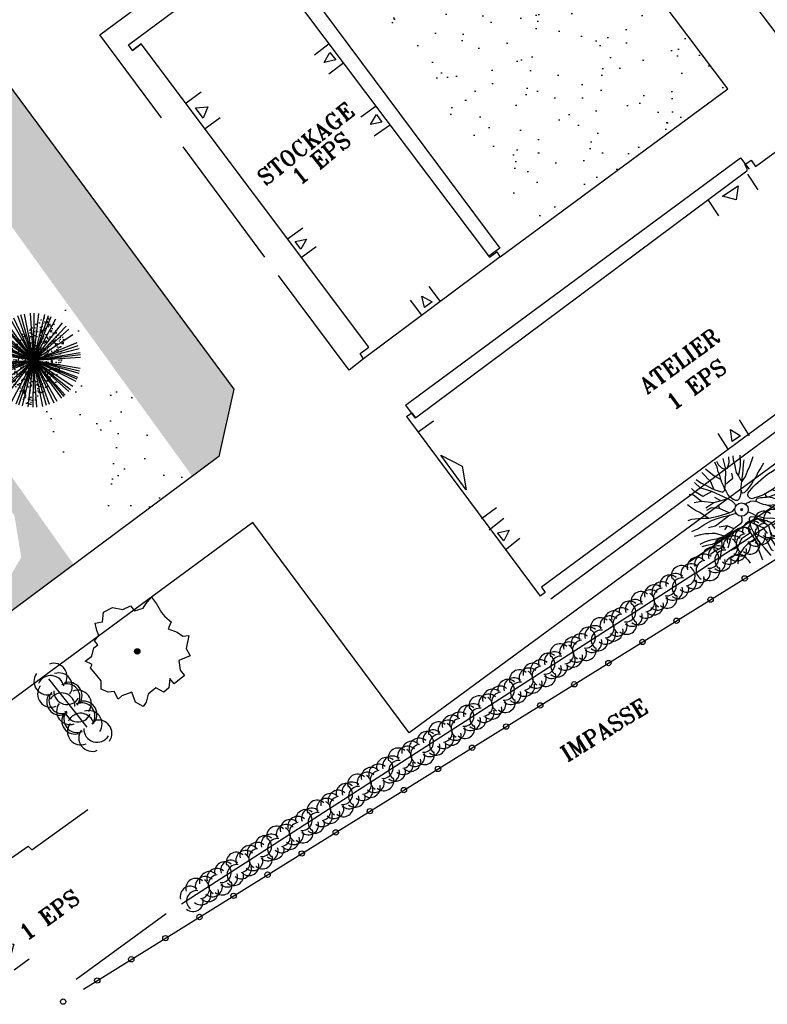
# Model space of a CAD drawing. Header units: metres. Extents: x 1575778 to 1575976, y 2262958 to 2263172.
# Tile 4 of 21: x 1575877 to 1575905, y 2262958 to 2262995. Entities that reach past the tile are written whole.
import ezdxf

# ---------------------------------------------------------------- set-up
doc = ezdxf.new("R2010")
doc.units = ezdxf.units.M
doc.header["$LTSCALE"] = 2
doc.layers.get('0').update_dxf_attribs({"linetype": 'CONTINUOUS'})
doc.layers.add('Plan de masse', color=253, linetype='CONTINUOUS')
doc.styles.add('ROMANT', font='ROMANT.SHX')
pattern_1 = [(88.89108, (1575768.00065, 2262811.77158), (0.29884566, 0.2007484), [0.03750125, -0.41251377]), (33.89108, (1575768.00065, 2262811.77158), (-0.29013645, 0.24918234), [0.030001, -0.330011]), (139.34248, (1575768.02555, 2262811.7883), (0.00870956, 0.4499307), [0.03187116, -0.35058276]), (85.07528, (1575767.93786, 2262811.8494), (0.4673142, 0.2706232), [0.0562519, -0.6187707]), (135.52668, (1575767.9768, 2262811.87197), (0.0579491, 0.6725305), [0.0478067, -0.525874]), (30.07528, (1575767.93786, 2262811.8494), (0.0579486, 0.6725306), [0.0450015, -0.4950165]), (59.89108, (1575767.99248, 2262811.86135), (0.35870106, 0.03069525), [0.03750125, -0.41251377]), (4.89108, (1575767.99248, 2262811.86135), (-0.13295307, 0.3586007), [0.030001, -0.330011]), (110.34248, (1575768.02237, 2262811.8639), (0.2257483, 0.3892958), [0.03187116, -0.35058276]), (76.39108, (1575768.00065, 2262811.77158), (-0.09977342, 0.13337414), [0, -0.32601088, 0, -0.33501118, 0, -0.33126106]), (46.39108, (1575768.00065, 2262811.77158), (-0.02143591, 0.2360843), [0, -0.19100638, 0, -0.31851063, 0, -0.12625421]), (6.39108, (1575767.91386, 2262811.70157), (0.214835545, 0.15880564), [0, -0.12500417, 0, -0.39001302, 0, -0.51751727]), (356.39108, (1575767.87494, 2262811.67018), (0.19554031, 0.22203965), [0, -0.16250542, 0, -0.25900865, 0, -0.36751227])]

# ---------------------------------------------------------------- blocks, each defined once
blk = doc.blocks.new('*X18')
at = {"color": 0}
for p, q in [((527495.8565, 148357.8223), (527495.8711, 148357.8369)), ((527495.8565, 148357.7869), (527495.8947, 148357.8251)), ((527495.8565, 148357.7516), (527495.9183, 148357.8133)), ((527495.8565, 148357.7162), (527495.9418, 148357.8016)), ((527495.8565, 148357.6808), (527495.9654, 148357.7898)), ((527495.8565, 148357.6455), (527495.989, 148357.778)), ((527495.8565, 148357.6101), (527496.0125, 148357.7662)), ((527495.8565, 148357.5748), (527496.0361, 148357.7544)), ((527495.8565, 148357.5394), (527496.0597, 148357.7426)), ((527495.8565, 148357.5041), (527496.0833, 148357.7308)), ((527495.8565, 148357.4687), (527496.1068, 148357.7191)), ((527495.8782, 148357.4551), (527496.1304, 148357.7073)), ((527495.9489, 148357.4905), (527496.154, 148357.6955)), ((527496.0196, 148357.5258), (527496.1775, 148357.6837)), ((527496.0904, 148357.5612), (527496.2011, 148357.6719)), ((527496.1611, 148357.5965), (527496.2247, 148357.6601)), ((527496.2318, 148357.6319), (527496.2482, 148357.6483))]:
    blk.add_line(p, q, dxfattribs=at)
blk = doc.blocks.new('320')
for p, q in [((0, 0), (0, -0.7)), ((1, 0), (1, -0.7)), ((0.5, -0.5716), (0.3, -0.1716)), ((0.3, -0.1716), (0.7, -0.1716)), ((0.7, -0.1716), (0.5, -0.5716))]:
    blk.add_line(p, q)
at = {"rotation": 269.9999999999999}
blk.add_blockref('*X18', (-148357.1442, 527495.6849), dxfattribs=at)
blk = doc.blocks.new('190')
for p, q in [((0.052, 0), (-0.052, 0)), ((0, -0.052), (0, 0.052))]:
    blk.add_line(p, q)
for points in [[(-0.084, 0.235), (-0.076, 0.245), (-0.062, 0.33), (-0.074, 0.466), (-0.144, 0.639), (-0.44, 1.229), (-0.646, 1.539), (-0.688, 1.589), (-0.738, 1.896)], [(-0.619, 1.938), (-0.559, 1.732), (-0.46, 1.523), (-0.354, 1.285), (-0.291, 1.169), (-0.206, 1.053), (-0.142, 0.946), (-0.07, 0.952), (-0.02, 0.98), (0.016, 1.059), (0.061, 1.245), (0.098, 1.367), (0.171, 1.51), (0.208, 1.653), (0.282, 1.81), (0.336, 2.007)], [(-0.329, 1.239), (-0.245, 1.528), (-0.28, 2.015)], [(-0.09, 2.033), (-0.007, 1.626), (0.102, 1.375)], [(0.437, 0.574), (0.37, 0.496), (0.276, 0.425), (0.182, 0.369), (0.097, 0.362), (0.039, 0.398), (-0.01, 0.492), (-0.038, 0.629), (-0.043, 0.765), (-0.014, 0.901), (0.002, 1.001), (0.132, 1.122), (0.27, 1.286), (0.378, 1.415), (0.51, 1.6), (0.67, 1.921)], [(0.405, 1.994), (0.376, 1.859), (0.388, 1.766), (0.396, 1.687), (0.438, 1.6), (0.48, 1.557), (0.566, 1.542), (0.639, 1.591), (0.746, 1.669), (0.873, 1.838)], [(-0.144, 0.639), (-0.647, 0.843), (-0.975, 1.17), (-1.062, 1.55), (-1.169, 1.665)], [(-0.44, 1.229), (-0.82, 1.291), (-0.941, 1.636), (-0.968, 1.79)], [(0.686, 0.829), (0.676, 0.931), (0.713, 1.067), (0.728, 1.196), (0.773, 1.303), (0.838, 1.425), (0.926, 1.625), (1.021, 1.76)], [(0.711, 1.062), (0.821, 1.152), (0.894, 1.223), (0.995, 1.308), (1.082, 1.401), (1.24, 1.613)], [(-1.176, 0.542), (-1.281, 0.892), (-1.358, 1.058), (-1.428, 1.273), (-1.465, 1.412)], [(-0.975, 1.17), (-1.217, 1.309)], [(0.132, 1.122), (0.476, 1.119), (0.579, 1.291)], [(1.723, 0.836), (1.536, 0.765), (1.37, 0.702), (1.204, 0.625), (1.038, 0.576), (0.888, 0.52), (0.686, 0.464), (0.578, 0.437), (0.47, 0.423), (0.428, 0.452), (0.413, 0.495), (0.421, 0.545), (0.45, 0.595), (0.515, 0.666), (0.603, 0.759), (0.675, 0.816), (0.747, 0.901), (0.855, 0.994), (0.993, 1.144), (1.109, 1.257), (1.182, 1.336), (1.239, 1.392)], [(0.655, 0.801), (0.898, 0.871), (1.071, 0.985), (1.258, 1.07), (1.587, 1.273)], [(-1.807, 0.935), (-1.668, 0.889), (-1.462, 0.758), (-1.27, 0.62), (-1.148, 0.519), (-0.835, 0.351), (-0.435, 0.198), (-0.292, 0.167), (-0.199, 0.188), (-0.161, 0.191)], [(-0.435, 0.198), (-0.613, 0.549), (-0.837, 0.756), (-1.044, 0.791)], [(-0.647, 0.843), (-1.01, 0.877)], [(-0.396, 0.741), (-0.492, 0.981)], [(-1.963, 0.534), (-1.722, 0.466), (-1.45, 0.442), (-1.157, 0.397), (-0.957, 0.331), (-0.679, 0.22), (-0.472, 0.112), (-0.329, 0.06), (-0.249, 0.019)], [(-0.613, 0.549), (-0.561, 0.687)], [(1.739, -0.191), (1.585, -0.153), (1.326, -0.13), (0.983, -0.076), (0.782, -0.017), (0.653, 0.034), (0.56, 0.071), (0.504, 0.136), (0.497, 0.207), (0.526, 0.272), (0.584, 0.329), (0.678, 0.357), (0.778, 0.377), (0.872, 0.391), (0.994, 0.405), (1.13, 0.41), (1.252, 0.416), (1.374, 0.423), (1.489, 0.429), (1.633, 0.413), (1.798, 0.389), (1.999, 0.38)], [(-1.117, -0.371), (-1.319, -0.081), (-1.419, -0.002), (-1.525, 0.064), (-1.618, 0.137), (-1.796, 0.23), (-2.008, 0.328)], [(-0.472, 0.112), (-1.148, 0.135), (-1.39, 0.239)], [(-0.677, -0.381), (-0.803, -0.141), (-1.062, 0.014)], [(0.239, 0.074), (0.295, 0.074), (0.388, 0.051), (0.459, 0.029), (0.546, -0.015), (0.602, -0.073), (0.645, -0.145), (0.679, -0.217), (0.715, -0.282), (0.758, -0.347), (0.814, -0.42), (0.857, -0.485), (0.906, -0.571), (0.934, -0.636), (0.992, -0.708), (1.041, -0.781), (1.083, -0.86), (1.154, -0.918), (1.19, -0.976), (1.24, -1.019)], [(-0.168, -0.185), (-0.174, -0.214), (-0.224, -0.285), (-0.283, -0.356), (-0.362, -0.391), (-0.491, -0.383), (-0.677, -0.381), (-0.856, -0.393), (-1.143, -0.369), (-1.428, -0.274), (-1.621, -0.158), (-1.842, -0.076), (-2.034, -0.032)], [(-1.8, -0.948), (-1.67, -0.837), (-1.445, -0.632), (-1.264, -0.397), (-1.472, -0.374), (-1.679, -0.329), (-1.851, -0.227), (-2.029, -0.149)], [(-0.803, -0.141), (-0.975, -0.193)], [(0.787, -1.087), (0.644, -0.934), (0.545, -0.862), (0.459, -0.775), (0.332, -0.602), (0.261, -0.472), (0.212, -0.378), (0.163, -0.27), (0.127, -0.215)], [(0.622, -0.106), (0.681, -0.045), (0.731, -0.045), (0.832, -0.09), (0.889, -0.14), (0.953, -0.177), (1.017, -0.228), (1.074, -0.257), (1.131, -0.314), (1.174, -0.373), (1.202, -0.423), (1.238, -0.459), (1.294, -0.524)], [(1.46, -0.389), (1.367, -0.367), (1.282, -0.337), (1.21, -0.308), (1.109, -0.286), (1.053, -0.25), (1.038, -0.206), (1.039, -0.156), (1.077, -0.091)], [(1.368, -0.134), (1.384, -0.181), (1.44, -0.239), (1.468, -0.289), (1.526, -0.34), (1.582, -0.383), (1.64, -0.406), (1.698, -0.465)], [(-1.953, -0.569), (-1.767, -0.571), (-1.575, -0.61), (-1.443, -0.63)], [(-0.699, -0.452), (-1.01, -0.589), (-1.304, -0.796)], [(-1.264, -0.397), (-0.985, -0.428), (-0.699, -0.452), (-0.542, -0.475), (-0.434, -0.512), (-0.378, -0.534), (-0.328, -0.584), (-0.271, -0.671), (-0.25, -0.757), (-0.288, -0.878), (-0.302, -1.008), (-0.319, -1.208), (-0.349, -1.379), (-0.43, -1.515), (-0.459, -1.601), (-0.565, -1.955)], [(-0.219, -2.023), (-0.23, -1.674), (-0.249, -1.357), (-0.195, -0.963), (-0.143, -0.748), (-0.048, -0.549), (0.025, -0.441), (0.075, -0.413), (0.133, -0.435), (0.182, -0.5), (0.245, -0.615), (0.331, -0.709), (0.409, -0.818), (0.479, -0.912), (0.507, -0.976), (0.543, -1.042), (0.543, -1.107), (0.535, -1.163), (0.52, -1.235), (0.526, -1.35), (0.533, -1.451), (0.546, -1.551), (0.559, -1.651), (0.572, -1.745), (0.601, -1.81), (0.632, -1.934)], [(-0.048, -0.549), (0.199, -1.021), (0.182, -1.297)], [(0.245, -0.615), (0.406, -1.09), (0.268, -1.418), (0.406, -1.625), (0.493, -1.832)], [(0.859, -0.488), (1, -0.579), (1.114, -0.659), (1.27, -0.746), (1.385, -0.819), (1.513, -0.87), (1.754, -1.032)], [(1.183, -0.698), (1.926, -0.657)], [(-0.288, -0.878), (-0.682, -0.848), (-1.01, -1.004), (-1.338, -0.917)], [(-1.01, -1.004), (-1.027, -1.09)], [(-0.195, -0.963), (0.026, -1.435), (-0.077, -1.849), (-0.043, -1.935)], [(0.763, -1.219), (0.786, -1.151), (0.765, -1.087), (0.808, -1.087), (0.844, -1.116), (0.901, -1.174), (0.987, -1.225), (1.108, -1.291), (1.18, -1.334), (1.251, -1.378), (1.386, -1.49)], [(1.328, -0.783), (1.356, -0.905), (1.426, -1.006), (1.483, -1.085), (1.622, -1.229)], [(-1.662, -1.174), (-1.593, -1.125), (-1.479, -1.119), (-1.371, -1.134), (-1.257, -1.171), (-1.143, -1.222), (-1.093, -1.259), (-1.036, -1.338), (-1.009, -1.445), (-1.003, -1.524), (-0.996, -1.624), (-1.016, -1.763)], [(-0.316, -1.172), (-0.62, -1.148), (-0.835, -1.16), (-1.05, -1.229), (-1.201, -1.3), (-1.382, -1.493)], [(0.026, -1.435), (0.32, -1.625), (0.355, -1.78)], [(0.863, -1.843), (0.739, -1.603), (0.698, -1.452), (0.669, -1.345), (0.635, -1.243), (0.62, -1.208), (0.534, -1.169)], [(0.625, -1.219), (0.628, -1.193), (0.649, -1.171), (0.692, -1.193), (0.772, -1.223), (0.828, -1.26), (0.893, -1.317), (0.956, -1.426), (1.005, -1.476), (1.056, -1.534), (1.17, -1.665)], [(0.173, -1.53), (0.13, -1.832)]]:
    blk.add_lwpolyline(points)
blk.add_circle((0, 0), 0.25)
blk = doc.blocks.new('189')
h = blk.add_hatch()
h.set_pattern_fill('ANSI31', color=256, scale=0.2, style=0)
h.set_pattern_definition([(45, (-527485.07046, -148351.732363), (-0.0176776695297, 0.0176776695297), [])])
edge = h.paths.add_edge_path()
edge.add_arc((0, 0), 0.1, 0, 360)
for p, q in [((-0.311, 1.681), (-0.062, 1.93)), ((-0.062, 1.93), (0.311, 1.868)), ((0.311, 1.868), (0.56, 1.557)), ((-0.747, 1.37), (-0.685, 1.557)), ((-0.685, 1.557), (-0.56, 1.806)), ((-0.56, 1.806), (-0.311, 1.681)), ((0.56, 1.557), (0.872, 1.494)), ((0.872, 1.494), (0.872, 1.245)), ((-1.432, 0.934), (-1.183, 1.121)), ((-1.183, 1.121), (-0.996, 1.121)), ((-0.996, 1.308), (-0.747, 1.37)), ((-0.996, 1.121), (-0.996, 1.308)), ((0.872, 1.245), (1.183, 1.121)), ((1.183, 1.121), (1.37, 1.183)), ((1.37, 1.183), (1.681, 1.245)), ((1.681, 1.245), (1.681, 0.934)), ((-1.744, 0.934), (-1.432, 0.934)), ((-1.619, 0.685), (-1.744, 0.934)), ((1.681, 0.934), (1.619, 0.56)), ((-1.744, 0.623), (-1.619, 0.685)), ((-1.744, 0.249), (-1.744, 0.623)), ((1.619, 0.56), (1.619, 0.374)), ((1.619, 0.374), (1.681, 0.062)), ((-1.93, -0.249), (-1.744, 0)), ((-1.744, 0), (-1.744, 0.249)), ((1.681, 0.062), (1.432, -0.062)), ((-1.806, -0.498), (-1.93, -0.249)), ((1.432, -0.062), (1.619, -0.374)), ((-1.619, -0.623), (-1.806, -0.498)), ((-1.681, -0.934), (-1.619, -0.623)), ((1.619, -0.374), (1.681, -0.623)), ((1.681, -0.623), (1.868, -0.747)), ((-1.494, -0.934), (-1.681, -0.934)), ((-1.121, -1.059), (-1.494, -0.934)), ((-1.245, -1.432), (-1.121, -1.059)), ((1.494, -1.059), (1.432, -1.37)), ((1.868, -0.747), (1.494, -1.059)), ((-1.121, -1.744), (-1.245, -1.432)), ((0.996, -1.245), (0.81, -1.557)), ((1.432, -1.37), (0.996, -1.245)), ((-0.934, -1.681), (-1.121, -1.744)), ((-0.685, -1.494), (-0.934, -1.681)), ((-0.311, -1.494), (-0.685, -1.494)), ((-0.187, -1.806), (-0.311, -1.494)), ((0.062, -1.806), (-0.187, -1.806)), ((0.311, -1.557), (0.062, -1.806)), ((0.311, -1.806), (0.311, -1.557)), ((0.81, -1.806), (0.311, -1.806)), ((0.81, -1.557), (0.81, -1.806))]:
    blk.add_line(p, q)
blk.add_circle((0, 0), 0.1)
blk = doc.blocks.new('192')
for p, q in [((-0.879, 1.525), (0.879, -1.525)), ((-0.822, -1.557), (0.822, 1.556)), ((-0.768, 1.584), (0.768, -1.584)), ((-0.647, -1.637), (0.647, 1.637)), ((0.61, -1.651), (-0.61, 1.651)), ((-0.545, -1.674), (0.545, 1.673)), ((0.495, -1.689), (-0.494, 1.689)), ((-0.399, -1.714), (0.399, 1.714)), ((0.361, -1.723), (-0.361, 1.723)), ((-0.186, -1.75), (0.186, 1.75)), ((0.129, -1.755), (-0.129, 1.755)), ((0, -1.76), (0, 1.76)), ((-1.329, 1.154), (1.329, -1.154)), ((-1.309, -1.177), (1.309, 1.177)), ((-1.203, -1.285), (1.203, 1.285)), ((-1.189, 1.298), (1.189, -1.298)), ((-1.138, 1.343), (1.138, -1.342)), ((-1.062, -1.404), (1.062, 1.403)), ((-1.046, 1.416), (1.046, -1.416)), ((-1.583, 0.769), (1.583, -0.769)), ((-1.473, 0.963), (1.473, -0.963)), ((-1.462, -0.98), (1.462, 0.98)), ((-1.389, 1.081), (1.389, -1.081)), ((-1.718, 0.384), (1.718, -0.383)), ((-1.701, -0.451), (1.701, 0.451)), ((-1.695, 0.474), (1.695, -0.474)), ((-1.667, -0.566), (1.666, 0.566)), ((-1.647, 0.622), (1.646, -0.622)), ((-1.624, -0.68), (1.623, 0.68)), ((-1.621, 0.685), (1.621, -0.685)), ((-1.756, -0.126), (1.755, 0.126)), ((-1.745, -0.23), (1.745, 0.23)), ((-1.737, 0.284), (1.737, -0.284)), ((-1.734, -0.301), (1.734, 0.301)), ((0, 0), (1.138, -1.342))]:
    blk.add_line(p, q)

msp = doc.modelspace()

# ---------------------------------------------------------------- hatches: boundary and pattern name
at = {"layer": 'Plan de masse'}
h = msp.add_hatch(dxfattribs=at)
h.set_pattern_fill('AR-SAND', color=256, scale=1.000034, angle=35.5603, style=0)
h.set_pattern_definition([(161.0833, (1575975.0691, 2262894.7678), (-1.57041, -1.118337), [0, -1.520051, 0, -1.700057, 0, -1.625054]), (131.0833, (1575975.0691, 2262894.7678), (-3.33014, -0.0867), [0, -0.820027, 0, -1.370046, 0, -0.525018]), (91.0833, (1575975.7495, 2262893.743), (-1.727357, 2.591293), [0, -0.500017, 0, -1.80006, 0, -2.350079]), (81.0833, (1575975.7495, 2262893.743), (-2.39409, 2.018933), [0, -0.250008, 0, -1.18004, 0, -1.350045])])
h.paths.add_polyline_path([(1575887.283, 2262999.272), (1575894.367, 2263004.61), (1575903.808, 2262992.086), (1575896.583, 2262986.753)])
h.paths.add_polyline_path([(1575888.34, 2262998.939), (1575887.702, 2262999.412), (1575888.429, 2262999.912), (1575888.649, 2262999.148)], flags=16)
edge = h.paths.add_edge_path(flags=16)
edge.add_line((1575888.269, 2262998.762), (1575887.987, 2262999.138))
edge = h.paths.add_edge_path(flags=16)
edge.add_line((1575887.893, 2262998.48), (1575887.611, 2262998.856))
edge = h.paths.add_edge_path(flags=16)
edge.add_line((1575887.893, 2262998.48), (1575888.269, 2262998.762))
edge = h.paths.add_edge_path(flags=16)
edge.add_line((1575887.611, 2262998.856), (1575887.987, 2262999.138))
h = msp.add_hatch(dxfattribs=at)
h.set_pattern_fill('AR-CONC', color=256, scale=0.050002, angle=-0.4397, style=0)
h.set_pattern_definition(pattern_1)
edge = h.paths.add_edge_path()
edge.add_line((1575868.067, 2262999.39), (1575879.048, 2262984.131))
edge.add_line((1575879.048, 2262984.131), (1575883.782, 2262977.592))
edge.add_line((1575883.782, 2262977.592), (1575884.774, 2262978.331))
edge.add_line((1575884.774, 2262978.331), (1575885.334, 2262980.852))
edge.add_line((1575885.334, 2262980.852), (1575871.3, 2262999.838))
edge.add_arc((1575870, 2262998.908), 1.599, 35.5682, 142.4143)
edge.add_line((1575868.733, 2262999.883), (1575868.067, 2262999.39))
h = msp.add_hatch(dxfattribs=at)
h.set_pattern_fill('AR-SAND', color=256, scale=1.000033, angle=35.5603, style=0)
h.set_pattern_definition([(112.3911, (1575768.0006, 2262811.7716), (-1.8767, 0.441435), [0, -1.520051, 0, -1.700057, 0, -1.625054]), (82.3911, (1575768.0006, 2262811.7716), (-2.263365, 2.444287), [0, -0.820027, 0, -1.370046, 0, -0.525018]), (42.3911, (1575767.68, 2262810.584), (0.80628, 3.008068), [0, -0.500017, 0, -1.80006, 0, -2.350078]), (32.3911, (1575767.68, 2262810.584), (-0.063777, 3.131086), [0, -0.250008, 0, -1.180039, 0, -1.350045])])
h.paths.add_polyline_path([(1575879.048, 2262984.131), (1575878.385, 2262983.638), (1575878.59, 2262983.327), (1575879.018, 2262982.719), (1575878.815, 2262981.378), (1575877.877, 2262980.371), (1575877.65, 2262980.186), (1575880.969, 2262975.497), (1575883.782, 2262977.592)])
h = msp.add_hatch(dxfattribs=at)
h.set_pattern_fill('AR-CONC', color=256, scale=0.050002, angle=-0.4397, style=0)
h.set_pattern_definition(pattern_1)
h.paths.add_polyline_path([(1575876.304, 2262982.094), (1575877.65, 2262980.186), (1575878.815, 2262981.378), (1575879.018, 2262982.719), (1575878.59, 2262983.327), (1575878.385, 2262983.638)])
h = msp.add_hatch(dxfattribs=at)
h.set_pattern_fill('AR-CONC', color=256, scale=0.050002, angle=-0.4397, style=0)
h.set_pattern_definition([(88.89108, (1575768.00065, 2262811.77157), (0.29884566, 0.2007484), [0.03750125, -0.41251377]), (33.89108, (1575768.00065, 2262811.77157), (-0.29013645, 0.24918233), [0.030001, -0.330011]), (139.34248, (1575768.02556, 2262811.7883), (0.00870956, 0.4499307), [0.03187116, -0.35058276]), (85.07528, (1575767.93786, 2262811.8494), (0.4673142, 0.2706232), [0.0562519, -0.6187707]), (135.52668, (1575767.9768, 2262811.87196), (0.0579491, 0.6725305), [0.0478067, -0.525874]), (30.07528, (1575767.93786, 2262811.8494), (0.0579486, 0.6725306), [0.0450015, -0.4950165]), (59.89108, (1575767.99248, 2262811.86134), (0.35870106, 0.03069525), [0.03750125, -0.41251377]), (4.89108, (1575767.99248, 2262811.86134), (-0.1329531, 0.3586007), [0.030001, -0.330011]), (110.34248, (1575768.02237, 2262811.8639), (0.2257483, 0.3892958), [0.03187116, -0.35058276]), (76.39108, (1575768.00065, 2262811.77157), (-0.09977342, 0.13337414), [0, -0.32601088, 0, -0.33501118, 0, -0.33126106]), (46.39108, (1575768.00065, 2262811.77157), (-0.02143591, 0.2360843), [0, -0.19100637, 0, -0.31851063, 0, -0.12625421]), (6.39108, (1575767.91386, 2262811.70156), (0.21483554, 0.15880564), [0, -0.12500417, 0, -0.39001302, 0, -0.51751727]), (356.39108, (1575767.87494, 2262811.67017), (0.1955403, 0.22203965), [0, -0.16250542, 0, -0.25900864, 0, -0.36751227])])
h.paths.add_polyline_path([(1575872.918, 2262979.6), (1575874.679, 2262980.894), (1575879.349, 2262974.29), (1575877.079, 2262972.6), (1575876.706, 2262973.4), (1575877.387, 2262974.56), (1575877.132, 2262976.118), (1575876.294, 2262977.325), (1575875.295, 2262976.723), (1575874.985, 2262976.657)])

# ---------------------------------------------------------------- linework, layer by layer
at = {"layer": 'Plan de masse', "flags": 128}
for points in [[(1575903.808, 2262992.085), (1575894.368, 2263004.609), (1575887.292, 2262999.268)], [(1575871.3, 2262999.838), (1575885.335, 2262980.852), (1575884.774, 2262978.331), (1575871.902, 2262968.743)], [(1575880.328, 2262994.11), (1575887.292, 2262999.268)], [(1575881.392, 2262993.739), (1575886.545, 2262997.566)], [(1575886.545, 2262997.566), (1575886.717, 2262997.368), (1575886.38, 2262997.114), (1575894.897, 2262985.795), (1575895.166, 2262985.99), (1575895.287, 2262985.79)], [(1575913.421, 2262983.85), (1575904.796, 2262995.257)], [(1575882.632, 2262991.006), (1575880.328, 2262994.11)], [(1575895.289, 2262985.801), (1575890.188, 2262981.985), (1575890.063, 2262982.186), (1575890.388, 2262982.419), (1575881.868, 2262993.769), (1575881.548, 2262993.529), (1575881.392, 2262993.739)], [(1575881.548, 2262993.529), (1575881.868, 2262993.769)], [(1575881.548, 2262993.529), (1575881.392, 2262993.739)], [(1575895.293, 2262985.799), (1575903.808, 2262992.085)], [(1575891.797, 2262979.829), (1575891.991, 2262979.971), (1575892.131, 2262979.784), (1575904.512, 2262989.021), (1575904.544, 2262989.072), (1575904.447, 2262989.254), (1575904.673, 2262989.421), (1575904.845, 2262989.186), (1575907.711, 2262991.281)], [(1575886.498, 2262985.797), (1575883.44, 2262989.917)], [(1575890.188, 2262981.99), (1575889.641, 2262981.562), (1575887.01, 2262985.107)], [(1575913.389, 2262983.823), (1575904.856, 2262977.519), (1575891.896, 2262967.991), (1575886.048, 2262975.864), (1575873.499, 2262966.628)], [(1575909.372, 2262982.696), (1575896.839, 2262973.444), (1575896.975, 2262973.239), (1575896.787, 2262973.106)], [(1575879.709, 2262958.406), (1575914.516, 2262980.034)], [(1575891.797, 2262979.829), (1575896.787, 2262973.106)], [(1575876.498, 2262962.657), (1575876.801, 2262962.877), (1575876.653, 2262963.062), (1575877.639, 2262963.756), (1575877.776, 2262963.617), (1575879.878, 2262965.121)], [(1575882.81, 2262961.223), (1575879.437, 2262958.766)]]:
    msp.add_lwpolyline(points, dxfattribs=at)
at = {"layer": 'Plan de masse', "ltscale": 0.005, "flags": 128}
for points in [[(1575886.834, 2262997.485), (1575895.279, 2262986.132)], [(1575891.752, 2262980.256), (1575904.283, 2262989.512)], [(1575904.283, 2262989.512), (1575904.6, 2262989.087)], [(1575895.279, 2262986.132), (1575894.873, 2262985.827)], [(1575909.672, 2262982.284), (1575897.189, 2262973.001)], [(1575902.33, 2262974.38), (1575913.123, 2262981.504)], [(1575902.601, 2262973.969), (1575913.394, 2262981.093)], [(1575891.752, 2262980.256), (1575892.114, 2262979.771)], [(1575902.601, 2262973.969), (1575883.377, 2262961.579)], [(1575878.411, 2262970.015), (1575879.838, 2262968.212)]]:
    msp.add_lwpolyline(points, dxfattribs=at)
at = {"layer": 'Plan de masse'}
for centre in [(1575904.436, 2262973.771), (1575904.436, 2262973.771), (1575903.162, 2262972.98), (1575903.162, 2262972.98), (1575901.888, 2262972.188), (1575901.888, 2262972.188), (1575900.614, 2262971.396), (1575900.614, 2262971.396), (1575899.34, 2262970.605), (1575899.34, 2262970.605), (1575898.066, 2262969.813), (1575898.066, 2262969.813), (1575896.792, 2262969.021), (1575896.792, 2262969.021), (1575895.518, 2262968.23), (1575895.518, 2262968.23), (1575894.243, 2262967.438), (1575894.243, 2262967.438), (1575892.969, 2262966.646), (1575892.969, 2262966.646), (1575891.695, 2262965.854), (1575891.695, 2262965.854), (1575890.421, 2262965.063), (1575890.421, 2262965.063), (1575889.147, 2262964.271), (1575889.147, 2262964.271), (1575887.873, 2262963.479), (1575887.873, 2262963.479), (1575886.599, 2262962.688), (1575886.599, 2262962.688), (1575885.325, 2262961.896), (1575885.325, 2262961.896), (1575884.051, 2262961.104), (1575884.051, 2262961.104), (1575882.776, 2262960.313), (1575882.776, 2262960.313), (1575881.502, 2262959.521), (1575881.502, 2262959.521), (1575880.228, 2262958.729), (1575880.228, 2262958.729), (1575878.954, 2262957.937), (1575878.954, 2262957.937)]:
    msp.add_circle(centre, 0.1, dxfattribs=at)
for centre, radius, start, end in [((1575905.158, 2262975.91), 0.375, 48.4141, 197.8413), ((1575905.515, 2262975.981), 0.375, 48.4141, 197.8413), ((1575904.727, 2262975.55), 0.375, 50.0369, 193.6483), ((1575904.598, 2262975.518), 0.375, 264.0249, 53.4515), ((1575904.952, 2262975.61), 0.375, 48.4141, 197.8413), ((1575905.195, 2262975.45), 0.375, 84.0249, 233.4515), ((1575905.352, 2262975.671), 0.375, 230.0369, 13.6483), ((1575904.012, 2262974.99), 0.375, 48.4142, 197.8413), ((1575904.16, 2262975.176), 0.375, 50.0369, 193.6483), ((1575904.44, 2262975.297), 0.375, 50.0369, 193.6483), ((1575904.494, 2262975.064), 0.375, 97.0467, 240.6572), ((1575904.84, 2262975.358), 0.375, 228.4141, 17.8413), ((1575905.065, 2262975.418), 0.375, 230.0369, 13.6483), ((1575903.45, 2262974.618), 0.375, 48.4141, 197.8413), ((1575903.655, 2262974.919), 0.375, 48.4141, 197.8413), ((1575903.795, 2262974.912), 0.375, 277.0467, 60.6572), ((1575904.277, 2262974.986), 0.375, 228.4141, 17.8413), ((1575904.634, 2262975.057), 0.375, 228.4142, 17.8413), ((1575902.938, 2262974.305), 0.375, 50.0369, 193.6483), ((1575903.225, 2262974.558), 0.375, 50.0369, 193.6483), ((1575903.095, 2262974.526), 0.375, 264.0249, 53.4515), ((1575903.692, 2262974.458), 0.375, 84.0249, 233.4515), ((1575903.85, 2262974.679), 0.375, 230.0369, 13.6483), ((1575904.13, 2262974.8), 0.375, 230.0369, 13.6483), ((1575902.069, 2262973.878), 0.375, 47.7897, 197.2168), ((1575902.426, 2262973.945), 0.375, 47.7897, 197.2168), ((1575902.658, 2262974.184), 0.375, 50.0369, 193.6483), ((1575902.992, 2262974.072), 0.375, 97.0467, 240.6572), ((1575903.338, 2262974.366), 0.375, 228.4142, 17.8413), ((1575903.562, 2262974.426), 0.375, 230.0369, 13.6483), ((1575901.634, 2262973.522), 0.375, 49.4124, 193.0239), ((1575901.86, 2262973.58), 0.375, 47.7897, 197.2168), ((1575902.209, 2262973.87), 0.375, 276.4222, 60.0328), ((1575902.775, 2262973.995), 0.375, 228.4142, 17.8413), ((1575903.132, 2262974.066), 0.375, 228.4142, 17.8413), ((1575901.063, 2262973.154), 0.375, 49.4124, 193.0239), ((1575901.344, 2262973.272), 0.375, 49.4124, 193.0239), ((1575901.504, 2262973.492), 0.375, 263.4005, 52.827), ((1575902.1, 2262973.417), 0.375, 83.4005, 232.827), ((1575902.261, 2262973.636), 0.375, 229.4124, 13.0239), ((1575902.541, 2262973.754), 0.375, 229.4124, 13.0239), ((1575900.556, 2262972.903), 0.375, 47.7897, 197.2168), ((1575900.913, 2262972.97), 0.375, 47.7897, 197.2168), ((1575900.696, 2262972.895), 0.375, 276.4222, 60.0328), ((1575901.396, 2262973.039), 0.375, 96.4222, 240.0328), ((1575901.536, 2262973.031), 0.375, 227.7897, 17.2168), ((1575901.745, 2262973.329), 0.375, 227.7897, 17.2168), ((1575901.97, 2262973.386), 0.375, 229.4124, 13.0239), ((1575900.121, 2262972.547), 0.375, 49.4124, 193.0239), ((1575899.991, 2262972.516), 0.375, 263.4005, 52.827), ((1575900.346, 2262972.604), 0.375, 47.7897, 197.2168), ((1575900.587, 2262972.442), 0.375, 83.4005, 232.827), ((1575901.028, 2262972.779), 0.375, 229.4124, 13.0239), ((1575901.178, 2262972.963), 0.375, 227.7897, 17.2168), ((1575899.55, 2262972.179), 0.375, 49.4124, 193.0239), ((1575899.831, 2262972.297), 0.375, 49.4124, 193.0239), ((1575899.883, 2262972.063), 0.375, 96.4222, 240.0328), ((1575900.232, 2262972.354), 0.375, 227.7897, 17.2168), ((1575900.457, 2262972.411), 0.375, 229.4124, 13.0239), ((1575900.748, 2262972.661), 0.375, 229.4124, 13.0239), ((1575899.043, 2262971.927), 0.375, 47.7897, 197.2168), ((1575899.4, 2262971.995), 0.375, 47.7897, 197.2168), ((1575899.182, 2262971.919), 0.375, 276.4222, 60.0328), ((1575899.665, 2262971.988), 0.375, 227.7897, 17.2168), ((1575900.023, 2262972.055), 0.375, 227.7897, 17.2168), ((1575898.318, 2262971.322), 0.375, 49.4124, 193.0239), ((1575898.608, 2262971.572), 0.375, 49.4124, 193.0239), ((1575898.478, 2262971.541), 0.375, 263.4005, 52.827), ((1575898.833, 2262971.629), 0.375, 47.7897, 197.2168), ((1575899.074, 2262971.466), 0.375, 83.4005, 232.827), ((1575899.234, 2262971.686), 0.375, 229.4124, 13.0239), ((1575899.515, 2262971.804), 0.375, 229.4124, 13.0239), ((1575897.529, 2262970.952), 0.375, 47.7897, 197.2168), ((1575897.887, 2262971.019), 0.375, 47.7897, 197.2168), ((1575898.037, 2262971.204), 0.375, 49.4124, 193.0239), ((1575898.37, 2262971.088), 0.375, 96.4222, 240.0328), ((1575898.719, 2262971.378), 0.375, 227.7897, 17.2168), ((1575898.944, 2262971.436), 0.375, 229.4124, 13.0239), ((1575897.095, 2262970.597), 0.375, 49.4124, 193.0239), ((1575897.32, 2262970.654), 0.375, 47.7897, 197.2168), ((1575897.669, 2262970.944), 0.375, 276.4222, 60.0328), ((1575898.152, 2262971.013), 0.375, 227.7897, 17.2168), ((1575898.51, 2262971.08), 0.375, 227.7897, 17.2168), ((1575878.6, 2262970.095), 0.5, 324.9644, 108.574), ((1575896.524, 2262970.229), 0.375, 49.4124, 193.0239), ((1575896.805, 2262970.347), 0.375, 49.4124, 193.0239), ((1575896.965, 2262970.566), 0.375, 263.4005, 52.827), ((1575897.561, 2262970.491), 0.375, 83.4005, 232.827), ((1575897.721, 2262970.711), 0.375, 229.4124, 13.0239), ((1575898.002, 2262970.829), 0.375, 229.4124, 13.0239), ((1575878.362, 2262969.918), 0.5, 143.3417, 292.7669), ((1575878.793, 2262969.737), 0.5, 324.9644, 108.574), ((1575896.016, 2262969.977), 0.375, 47.7897, 197.2168), ((1575896.374, 2262970.044), 0.375, 47.7897, 197.2168), ((1575896.156, 2262969.969), 0.375, 276.4222, 60.0328), ((1575896.857, 2262970.113), 0.375, 96.4222, 240.0328), ((1575896.997, 2262970.105), 0.375, 227.7897, 17.2168), ((1575897.206, 2262970.403), 0.375, 227.7897, 17.2168), ((1575897.431, 2262970.461), 0.375, 229.4124, 13.0239), ((1575878.49, 2262969.638), 0.5, 11.9727, 155.5834), ((1575879.081, 2262969.328), 0.5, 323.3417, 112.7669), ((1575879.162, 2262969.385), 0.5, 324.9644, 108.574), ((1575895.582, 2262969.621), 0.375, 49.4124, 193.0239), ((1575895.452, 2262969.591), 0.375, 263.4005, 52.827), ((1575895.807, 2262969.679), 0.375, 47.7897, 197.2168), ((1575896.048, 2262969.516), 0.375, 83.4005, 232.827), ((1575896.208, 2262969.735), 0.375, 229.4124, 13.0239), ((1575896.489, 2262969.854), 0.375, 229.4124, 13.0239), ((1575896.639, 2262970.038), 0.375, 227.7897, 17.2168), ((1575878.497, 2262969.452), 0.5, 143.3417, 292.7669), ((1575878.92, 2262969.213), 0.5, 143.3417, 292.7669), ((1575878.896, 2262968.988), 0.5, 358.9513, 148.3773), ((1575879.105, 2262969.553), 0.5, 178.9513, 328.3773), ((1575879.504, 2262969.089), 0.5, 323.3417, 112.7669), ((1575895.011, 2262969.253), 0.375, 49.4124, 193.0239), ((1575895.292, 2262969.372), 0.375, 49.4124, 193.0239), ((1575895.344, 2262969.138), 0.375, 96.4222, 240.0328), ((1575895.693, 2262969.428), 0.375, 227.7897, 17.2168), ((1575895.918, 2262969.486), 0.375, 229.4124, 13.0239), ((1575878.839, 2262969.156), 0.5, 144.9644, 288.574), ((1575879.208, 2262968.803), 0.5, 144.9644, 288.574), ((1575879.639, 2262968.623), 0.5, 323.3417, 112.7669), ((1575879.717, 2262968.683), 0.5, 324.9644, 108.574), ((1575894.294, 2262968.704), 0.375, 47.7897, 197.2168), ((1575894.503, 2262969.002), 0.375, 47.7897, 197.2168), ((1575894.861, 2262969.069), 0.375, 47.7897, 197.2168), ((1575894.643, 2262968.994), 0.375, 276.4222, 60.0328), ((1575895.126, 2262969.063), 0.375, 227.7897, 17.2168), ((1575895.484, 2262969.13), 0.375, 227.7897, 17.2168), ((1575879.401, 2262968.446), 0.5, 144.9644, 288.574), ((1575879.479, 2262968.506), 0.5, 143.3417, 292.7669), ((1575879.511, 2262968.903), 0.5, 191.9727, 335.5834), ((1575879.607, 2262968.227), 0.5, 11.9727, 155.5834), ((1575879.91, 2262968.326), 0.5, 324.9644, 108.574), ((1575893.779, 2262968.396), 0.375, 49.4124, 193.0239), ((1575894.069, 2262968.646), 0.375, 49.4124, 193.0239), ((1575893.939, 2262968.616), 0.375, 263.4005, 52.827), ((1575894.535, 2262968.541), 0.375, 83.4005, 232.827), ((1575894.695, 2262968.76), 0.375, 229.4124, 13.0239), ((1575894.976, 2262968.878), 0.375, 229.4124, 13.0239), ((1575880.279, 2262967.973), 0.5, 324.9644, 108.574), ((1575892.99, 2262968.027), 0.375, 47.7897, 197.2168), ((1575893.348, 2262968.094), 0.375, 47.7897, 197.2168), ((1575893.498, 2262968.278), 0.375, 49.4124, 193.0239), ((1575893.13, 2262968.019), 0.375, 276.4222, 60.0328), ((1575893.831, 2262968.163), 0.375, 96.4222, 240.0328), ((1575894.18, 2262968.453), 0.375, 227.7897, 17.2168), ((1575894.405, 2262968.51), 0.375, 229.4124, 13.0239), ((1575879.614, 2262968.04), 0.5, 143.3417, 292.7669), ((1575880.037, 2262967.801), 0.5, 143.3417, 292.7669), ((1575880.222, 2262968.142), 0.5, 178.9513, 328.3773), ((1575892.556, 2262967.671), 0.375, 49.4124, 193.0239), ((1575892.781, 2262967.729), 0.375, 47.7897, 197.2168), ((1575893.463, 2262967.903), 0.375, 229.4124, 13.0239), ((1575893.613, 2262968.088), 0.375, 227.7897, 17.2168), ((1575893.971, 2262968.155), 0.375, 227.7897, 17.2168), ((1575891.985, 2262967.303), 0.375, 49.4124, 193.0239), ((1575892.266, 2262967.421), 0.375, 49.4124, 193.0239), ((1575892.426, 2262967.641), 0.375, 263.4005, 52.827), ((1575893.022, 2262967.566), 0.375, 83.4005, 232.827), ((1575892.892, 2262967.535), 0.375, 229.4124, 13.0239), ((1575893.182, 2262967.785), 0.375, 229.4124, 13.0239), ((1575891.477, 2262967.052), 0.375, 47.7897, 197.2168), ((1575891.835, 2262967.119), 0.375, 47.7897, 197.2168), ((1575891.617, 2262967.044), 0.375, 276.4222, 60.0328), ((1575892.318, 2262967.188), 0.375, 96.4222, 240.0328), ((1575892.458, 2262967.18), 0.375, 227.7897, 17.2168), ((1575892.667, 2262967.478), 0.375, 227.7897, 17.2168), ((1575891.043, 2262966.696), 0.375, 49.4124, 193.0239), ((1575890.913, 2262966.666), 0.375, 263.4005, 52.827), ((1575891.268, 2262966.753), 0.375, 47.7897, 197.2168), ((1575891.509, 2262966.591), 0.375, 83.4005, 232.827), ((1575891.669, 2262966.81), 0.375, 229.4124, 13.0239), ((1575891.95, 2262966.928), 0.375, 229.4124, 13.0239), ((1575892.1, 2262967.112), 0.375, 227.7897, 17.2168), ((1575890.322, 2262966.144), 0.375, 47.7897, 197.2168), ((1575890.472, 2262966.328), 0.375, 49.4124, 193.0239), ((1575890.753, 2262966.446), 0.375, 49.4124, 193.0239), ((1575890.805, 2262966.212), 0.375, 96.4222, 240.0328), ((1575891.154, 2262966.503), 0.375, 227.7897, 17.2168), ((1575891.379, 2262966.56), 0.375, 229.4124, 13.0239), ((1575889.755, 2262965.778), 0.375, 47.7897, 197.2168), ((1575889.964, 2262966.076), 0.375, 47.7897, 197.2168), ((1575890.104, 2262966.068), 0.375, 276.4222, 60.0328), ((1575890.587, 2262966.137), 0.375, 227.7897, 17.2168), ((1575890.945, 2262966.204), 0.375, 227.7897, 17.2168), ((1575889.24, 2262965.471), 0.375, 49.4124, 193.0239), ((1575889.53, 2262965.721), 0.375, 49.4124, 193.0239), ((1575889.4, 2262965.69), 0.375, 263.4005, 52.827), ((1575889.996, 2262965.615), 0.375, 83.4005, 232.827), ((1575890.156, 2262965.835), 0.375, 229.4124, 13.0239), ((1575890.437, 2262965.953), 0.375, 229.4124, 13.0239), ((1575888.451, 2262965.101), 0.375, 47.7897, 197.2168), ((1575888.809, 2262965.168), 0.375, 47.7897, 197.2168), ((1575888.959, 2262965.353), 0.375, 49.4124, 193.0239), ((1575888.591, 2262965.093), 0.375, 276.4222, 60.0328), ((1575889.292, 2262965.237), 0.375, 96.4222, 240.0328), ((1575889.641, 2262965.527), 0.375, 227.7897, 17.2168), ((1575889.866, 2262965.585), 0.375, 229.4124, 13.0239), ((1575888.017, 2262964.746), 0.375, 49.4124, 193.0239), ((1575888.242, 2262964.803), 0.375, 47.7897, 197.2168), ((1575888.924, 2262964.978), 0.375, 229.4124, 13.0239), ((1575889.074, 2262965.162), 0.375, 227.7897, 17.2168), ((1575889.432, 2262965.229), 0.375, 227.7897, 17.2168), ((1575887.446, 2262964.378), 0.375, 49.4124, 193.0239), ((1575887.727, 2262964.496), 0.375, 49.4124, 193.0239), ((1575887.887, 2262964.715), 0.375, 263.4005, 52.827), ((1575888.128, 2262964.552), 0.375, 227.7897, 17.2168), ((1575888.483, 2262964.64), 0.375, 83.4005, 232.827), ((1575888.353, 2262964.61), 0.375, 229.4124, 13.0239), ((1575888.643, 2262964.86), 0.375, 229.4124, 13.0239), ((1575886.938, 2262964.126), 0.375, 47.7897, 197.2168), ((1575887.296, 2262964.193), 0.375, 47.7897, 197.2168), ((1575887.078, 2262964.118), 0.375, 276.4222, 60.0328), ((1575887.561, 2262964.187), 0.375, 227.7897, 17.2168), ((1575887.779, 2262964.262), 0.375, 96.4222, 240.0328), ((1575887.919, 2262964.254), 0.375, 227.7897, 17.2168), ((1575886.504, 2262963.77), 0.375, 49.4124, 193.0239), ((1575886.374, 2262963.74), 0.375, 263.4005, 52.827), ((1575886.729, 2262963.828), 0.375, 47.7897, 197.2168), ((1575886.97, 2262963.665), 0.375, 83.4005, 232.827), ((1575887.13, 2262963.884), 0.375, 229.4124, 13.0239), ((1575887.411, 2262964.003), 0.375, 229.4124, 13.0239), ((1575885.783, 2262963.218), 0.375, 47.7897, 197.2168), ((1575885.933, 2262963.402), 0.375, 49.4124, 193.0239), ((1575886.214, 2262963.521), 0.375, 49.4124, 193.0239), ((1575886.266, 2262963.287), 0.375, 96.4222, 240.0328), ((1575886.615, 2262963.577), 0.375, 227.7897, 17.2168), ((1575886.84, 2262963.635), 0.375, 229.4124, 13.0239), ((1575885.216, 2262962.853), 0.375, 47.7897, 197.2168), ((1575885.425, 2262963.151), 0.375, 47.7897, 197.2168), ((1575885.565, 2262963.143), 0.375, 276.4222, 60.0328), ((1575886.048, 2262963.212), 0.375, 227.7897, 17.2168), ((1575886.406, 2262963.279), 0.375, 227.7897, 17.2168), ((1575884.701, 2262962.545), 0.375, 49.4124, 193.0239), ((1575884.991, 2262962.795), 0.375, 49.4124, 193.0239), ((1575884.861, 2262962.765), 0.375, 263.4005, 52.827), ((1575885.457, 2262962.69), 0.375, 83.4005, 232.827), ((1575885.617, 2262962.909), 0.375, 229.4124, 13.0239), ((1575885.898, 2262963.027), 0.375, 229.4124, 13.0239), ((1575883.912, 2262962.176), 0.375, 47.7897, 197.2168), ((1575884.27, 2262962.243), 0.375, 47.7897, 197.2168), ((1575884.42, 2262962.427), 0.375, 49.4124, 193.0239), ((1575884.052, 2262962.168), 0.375, 276.4222, 60.0328), ((1575884.753, 2262962.312), 0.375, 96.4222, 240.0328), ((1575885.102, 2262962.602), 0.375, 227.7897, 17.2168), ((1575885.327, 2262962.659), 0.375, 229.4124, 13.0239), ((1575883.703, 2262961.878), 0.375, 47.7897, 197.2168), ((1575883.944, 2262961.715), 0.375, 83.4005, 232.827), ((1575884.385, 2262962.052), 0.375, 229.4124, 13.0239), ((1575884.535, 2262962.237), 0.375, 227.7897, 17.2168), ((1575884.893, 2262962.304), 0.375, 227.7897, 17.2168), ((1575883.814, 2262961.684), 0.375, 229.4124, 13.0239), ((1575884.104, 2262961.934), 0.375, 229.4124, 13.0239)]:
    msp.add_arc(centre, radius, start, end, dxfattribs=at)

# ---------------------------------------------------------------- block references
for name, p, xscale, yscale, rotation in [('320', (1575888.904, 2262993.77), 0.8920359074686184, 1.000041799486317, 307.1769688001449), ('320', (1575884.265, 2262990.601), 1.195532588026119, 1.000041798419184, 126.7148504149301), ('320', (1575890.656, 2262991.436), 0.8732471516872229, 1.000041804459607, 305.0586765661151), ('320', (1575903.07, 2262987.922), 1.768011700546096, 1.000033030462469, 33.38664352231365), ('320', (1575887.848, 2262985.783), 0.8612916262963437, 1.000041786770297, 125.9627992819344), ('320', (1575893.06, 2262984.136), 0.8728912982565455, 1.000033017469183, 216.5440729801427), ('192', (1575877.85, 2262981.935), 1.000035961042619, 1.000035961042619, 359.560022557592), ('320', (1575894.592, 2262976.009), 4.015826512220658, 1.000041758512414, 126.034436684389), ('320', (1575904.615, 2262979.11), 0.9454974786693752, 1.000033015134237, 212.4353960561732), ('190', (1575904.32, 2262976.347), 1.000033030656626, 1.000033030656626, 38.89102316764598), ('320', (1575895.478, 2262974.847), 0.9553827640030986, 1.000041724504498, 128.5104419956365), ('189', (1575881.726, 2262971.04), 1.000033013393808, 1.000033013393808, 38.89102691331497), ('320', (1575877.12, 2262959.122), 1.554009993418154, 1.00004169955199, 126.9654780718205)]:
    msp.add_blockref(name, p, dxfattribs=dict(at, xscale=xscale, yscale=yscale, rotation=rotation))

# ---------------------------------------------------------------- texts
at = {"layer": 'Plan de masse', "style": 'ROMANT'}
for s, rotation, p in [('STOCKAGE', 38.891, (1575886.522, 2262988.441)), ('1 EPS', 38.891, (1575887.797, 2262988.462)), ('ATELIER', 36.1393, (1575900.777, 2262980.652)), ('1 EPS', 36.1393, (1575901.771, 2262980.044)), ('IMPASSE                             ANDRE                                MARFAING', 31.8174, (1575897.798, 2262966.89)), ('1 EPS', 36.1393, (1575877.582, 2262960.194))]:
    msp.add_text(s, height=0.6, rotation=rotation, dxfattribs=at).set_placement(p)

doc.saveas('drawing.dxf')
